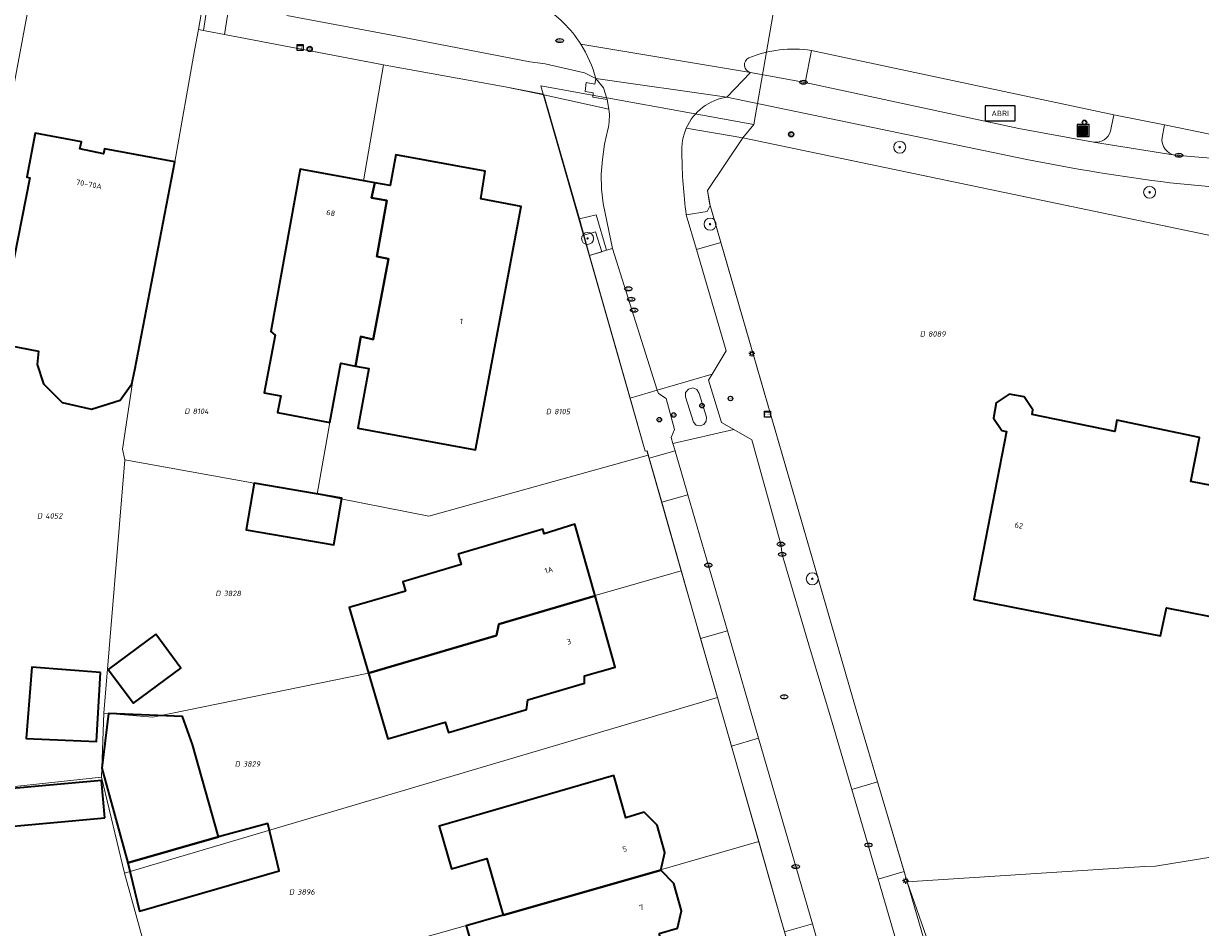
# Model space of a CAD drawing. Header units: metres. Extents: x 183765 to 187731, y 443805 to 446163.
# Tile 39 of 120: x 186790 to 186868, y 444258 to 444318. Entities that reach past the tile are written whole.
import ezdxf
from ezdxf.enums import TextEntityAlignment as Align

# ---------------------------------------------------------------- set-up
doc = ezdxf.new("R2010")
doc.units = ezdxf.units.M
doc.layers.get('0').update_dxf_attribs({"lineweight": 25})
for name, color, linetype, lineweight in [('B-WE-GR-BOOM-S', 253, 'Continuous', 25), ('B-WE-IE-MEUBILAIR-S', 7, 'Continuous', 25), ('B-WE-IE-MEUBILAIR_WEGMEUBILAIR-GV', 7, 'Continuous', 18), ('B-WE-IE-MEUBILAIR_WEGMEUBILAIR-S', 7, 'Continuous', 25), ('B-WE-IE-MEUBILAIR_WEGMEUBILAIR_AFVALBAK-S', 7, 'Continuous', 25), ('B-WE-OG-BEBOUWING-GV', 7, 'Continuous', 35), ('B-WE-OG-BEBOUWING-T18', 10, 'Continuous', 18), ('B-WE-OG-TERREIN_ERF-GV', 7, 'Continuous', 18), ('B-WE-VH-GESLOTENVERHARDING_ASFALT-GV', 10, 'Continuous', 18), ('B-WE-VH-ONVERHARD_ZAND-GV', 210, 'Continuous', 18), ('B-WE-VH-OPENVERHARDING_BETONSTRAATSTEEN-GV', 90, 'Continuous', 18), ('B-WE-VH-OPENVERHARDING_STRAATBAKSTEEN-GV', 90, 'Continuous', 18), ('B-WE-VH-OPENVERHARDING_TEGEL-GV', 90, 'Continuous', 18)]:
    doc.layers.add(name, color=color, linetype=linetype, lineweight=lineweight)
doc.layers.add('B-WE-KG-GRENS_PERCEEL-G', color=7, linetype='Continuous', lineweight=13, true_color=0xa55252)
doc.layers.add('B-WE-KG-GRENS_PERCEEL-S', color=7, linetype='Continuous', lineweight=25, true_color=0xa55252)
doc.styles.add('NLCS-ISO', font='NLCS-ISO.ttf')
doc.styles.add('NLCS-ISO-M200-T18', font='NLCS-ISO.ttf', dxfattribs={"height": 0.36})

# ---------------------------------------------------------------- blocks, each defined once
blk = doc.blocks.new('SIE-WEG_AFVALBAK-SO')
h = blk.add_hatch(color=256)
h.dxf.hatch_style = 1
h.paths.add_polyline_path([(-1.5, -1.5), (1.5, -1.5), (1.5, 1.5), (-1.5, 1.5)])
for points in [[(-2, -2), (2, -2), (2, 2), (-2, 2)], [(-1.5, -1.5), (1.5, -1.5), (1.5, 1.5), (-1.5, 1.5)]]:
    blk.add_lwpolyline(points, close=True)
blk = doc.blocks.new('SIE-MEUBILAIR_KAST_CAI-SO')
for points in [[(-1, 1), (1, 1), (1, 0.84), (-1, 0.84)], [(-1, 0.76), (1, 0.76), (1, -1), (-1, -1)]]:
    blk.add_lwpolyline(points, close=True)
at = {"style": 'NLCS-ISO'}
blk.add_text('cai', height=0.75, dxfattribs=at).set_placement((0, 0), align=Align.MIDDLE_CENTER)
blk = doc.blocks.new('SIE-MEUBILAIR_MAST_BOVENLEIDING-SO')
for radius in [0.875, 0.75]:
    blk.add_circle((0, 0), radius)
at = {"style": 'NLCS-ISO'}
blk.add_text('bl', height=0.75, dxfattribs=at).set_placement((0, 0.07), align=Align.MIDDLE_CENTER)
blk = doc.blocks.new('SIE-MEUBILAIR_PAAL_AFSLUITPAAL-SO')
blk.add_circle((0, 0), 0.75)
at = {"style": 'NLCS-ISO'}
blk.add_text('af', height=0.75, dxfattribs=at).set_placement((0, 0.05), align=Align.MIDDLE_CENTER)
blk = doc.blocks.new('SIE-MEUBILAIR_PAAL_LICHTMAST-SO')
for points in [[(-0.62, 0), (-1, 0)], [(-0.71, 0.71), (-0.44, 0.44)], [(0, 1), (0, 0.62)], [(0.44, 0.44), (0.71, 0.71)], [(1, 0), (0.62, 0)], [(-0.71, -0.71), (-0.44, -0.44)], [(0, -0.62), (0, -1)], [(0.44, -0.44), (0.71, -0.71)]]:
    blk.add_lwpolyline(points)
blk.add_circle((0, 0), 0.5)
blk = doc.blocks.new('SIE-MEUBILAIR_PAAL_HALTEPAAL-SO')
blk.add_circle((0, 0), 0.75)
at = {"style": 'NLCS-ISO'}
blk.add_text('ht', height=0.75, dxfattribs=at).set_placement((0, 0.06), align=Align.MIDDLE_CENTER)
blk = doc.blocks.new('SIE-MEUBILAIR_PUT_KOLK-SO')
blk.add_ellipse((0, 0), major_axis=(1.25, 0), ratio=0.54)
at = {"style": 'NLCS-ISO'}
blk.add_text('klk', height=0.75, dxfattribs=at).set_placement((0.03, 0), align=Align.MIDDLE_CENTER)
blk = doc.blocks.new('SIE-MEUBILAIR_PUT_RIOOLPUT-SO')
blk.add_ellipse((0, 0), major_axis=(1.25, 0), ratio=0.54)
at = {"style": 'NLCS-ISO'}
blk.add_text('ri', height=0.75, dxfattribs=at).set_placement((-0.04, 0.07), align=Align.MIDDLE_CENTER)
blk = doc.blocks.new('SIE-WEG_ABRI-SO')
blk.add_lwpolyline([(-5, -2.5), (5, -2.5), (5, 2.5), (-5, 2.5)], close=True)
at = {"style": 'NLCS-ISO'}
blk.add_text('ABRI', height=1.8, dxfattribs=at).set_placement((0, 0), align=Align.MIDDLE_CENTER)
blk = doc.blocks.new('SGR-BOOM_GBKN-SO')
at = {"linetype": 'ByBlock', "lineweight": 18}
h = blk.add_hatch(color=0, dxfattribs=at)
h.dxf.hatch_style = 1
edge = h.paths.add_edge_path()
edge.add_arc((0, 0), 0.25, 0, 360)
at = {"color": 0, "linetype": 'ByBlock', "lineweight": 18}
for radius in [2, 0.25]:
    blk.add_circle((0, 0), radius, dxfattribs=at)
at = {"color": 0, "linetype": 'ByBlock', "lineweight": 18, "style": 'NLCS-ISO'}
blk.add_attdef('SOORT', (2.5, 0), '', height=1.5, dxfattribs=at)
blk = doc.blocks.new('SKG-PERCEELNUMMER-SO')
at = {"style": 'NLCS-ISO', "oblique": 10, "flags": 1}
for tag, p in [('GEMEENTECODE', (0, 2.55)), ('PERCEELGROOTTE', (0, -2.45))]:
    blk.add_attdef(tag, text='', height=1.8, dxfattribs=at).set_placement(p, align=Align.MIDDLE_CENTER)
at = {"style": 'NLCS-ISO', "oblique": 10}
blk.add_attdef('SECTIE', text='', height=1.8, dxfattribs=at).set_placement((-0.5, 0), align=Align.MIDDLE_RIGHT)
blk.add_attdef('PERCEELNUMMER', text='', height=1.8, dxfattribs=at).set_placement((0.5, 0), align=Align.MIDDLE_LEFT)

msp = doc.modelspace()

# ---------------------------------------------------------------- linework, layer by layer
at = {"layer": 'B-WE-IE-MEUBILAIR_WEGMEUBILAIR-GV', "flags": 128}
for points in [[(186835.398, 444306.277), (186835.198, 444305.885), (186833.802, 444305.666), (186834.486, 444303.345), (186836.11, 444303.815)], [(186827.774, 444304.526), (186826.989, 444304.303), (186827.376, 444302.945), (186828.185, 444303.199)]]:
    msp.add_lwpolyline(points, close=True, dxfattribs=at)
at = {"layer": 'B-WE-KG-GRENS_PERCEEL-G', "flags": 128}
for points in [[(186840.926, 444326.685), (186838.295, 444311.655)], [(186790.389, 444321.158), (186786.855, 444302.366), (186786.776, 444301.836), (186786.378, 444299.898), (186785.932, 444297.731), (186785.847, 444297.106), (186785.656, 444295.61), (186781.716, 444266.849)], [(186790.389, 444321.158), (186801.546, 444318.987), (186801.366, 444317.978)], [(186801.366, 444317.978), (186801.117, 444316.576)], [(186801.366, 444317.978), (186801.7, 444317.918)], [(186801.7, 444317.918), (186813.666, 444315.628)], [(186801.117, 444316.576), (186799.809, 444309.175), (186797.028, 444294.793), (186796.322, 444290.078), (186796.465, 444289.373)], [(186813.666, 444315.628), (186812.354, 444307.926), (186813.108, 444307.787), (186812.888, 444306.791), (186813.894, 444306.616), (186813.242, 444302.891), (186814.017, 444302.733), (186812.999, 444297.373), (186812.163, 444297.555), (186811.813, 444295.602), (186810.834, 444295.784), (186810.102, 444291.858), (186809.272, 444287.088)], [(186813.666, 444315.628), (186813.785, 444315.605), (186821.767, 444314.16), (186824.297, 444313.675)], [(186838.295, 444311.655), (186824.148, 444314.234), (186824.297, 444313.675)], [(186824.297, 444313.675), (186831.08, 444289.943), (186831.197, 444289.961)], [(186838.295, 444311.655), (186837.579, 444310.775)], [(186837.579, 444310.775), (186835.221, 444307.267), (186835.352, 444306.435), (186845.107, 444272.733), (186848.502, 444261.305)], [(186883.407, 444301.2), (186837.579, 444310.775)], [(186809.272, 444287.088), (186816.685, 444285.612), (186831.278, 444289.676)], [(186831.197, 444289.961), (186831.278, 444289.676)], [(186831.278, 444289.676), (186833.476, 444281.995)], [(186796.465, 444289.373), (186795.085, 444272.51)], [(186796.465, 444289.373), (186805.065, 444287.807), (186809.272, 444287.088)], [(186833.476, 444281.995), (186827.742, 444280.342), (186821.355, 444278.428), (186821.197, 444277.675), (186812.686, 444275.172), (186798.331, 444272.26), (186795.085, 444272.51)], [(186833.476, 444281.995), (186835.889, 444273.552)], [(186835.889, 444273.552), (186796.453, 444261.884)], [(186835.889, 444273.552), (186838.626, 444263.977)], [(186795.085, 444272.51), (186794.919, 444268.26)], [(186794.919, 444268.26), (186781.716, 444266.849)], [(186796.453, 444261.884), (186794.919, 444268.26)], [(186838.626, 444263.977), (186821.64, 444259.088), (186798.986, 444252.725)], [(186838.626, 444263.977), (186840.012, 444259.13), (186841.377, 444254.416)], [(186848.502, 444261.305), (186864.288, 444262.316), (186865.017, 444262.35), (186868.828, 444262.972), (186873.032, 444262.672), (186874.668, 444262.591), (186876.112, 444262.337)], [(186798.986, 444252.725), (186796.453, 444261.884)], [(186848.502, 444261.305), (186854.775, 444239.773)]]:
    msp.add_lwpolyline(points, dxfattribs=at)
at = {"layer": 'B-WE-OG-BEBOUWING-GV', "flags": 128}
msp.add_lwpolyline([(186788.201, 444297.07), (186790.734, 444296.58), (186790.644, 444295.703), (186791.061, 444294.407), (186792.297, 444293.186), (186794.263, 444292.739), (186796.155, 444293.335), (186796.945, 444294.422), (186797.134, 444295.343), (186799.809, 444309.175), (186795.119, 444310.037), (186795.06, 444309.717), (186793.49, 444310.044), (186793.589, 444310.504), (186790.519, 444311.089), (186789.954, 444308.149), (186790.154, 444308.109), (186788.846, 444301.459)], dxfattribs=at)
for points in [[(186813.108, 444307.788), (186812.888, 444306.791), (186813.894, 444306.616), (186813.242, 444302.891), (186814.017, 444302.733), (186812.999, 444297.373), (186812.163, 444297.555), (186811.813, 444295.602), (186812.7, 444295.437), (186811.963, 444291.48), (186815.343, 444290.851), (186819.79, 444290.023), (186822.834, 444306.214), (186820.141, 444306.717), (186820.442, 444308.564), (186814.493, 444309.639), (186814.125, 444307.602)], [(186814.017, 444302.733), (186813.242, 444302.891), (186813.894, 444306.616), (186812.888, 444306.791), (186813.108, 444307.788), (186808.13, 444308.699), (186806.182, 444297.902), (186806.464, 444297.658), (186805.75, 444293.822), (186806.839, 444293.62), (186806.631, 444292.504), (186810.102, 444291.858), (186810.834, 444295.784), (186811.813, 444295.602), (186812.163, 444297.555), (186812.999, 444297.373)], [(186871.712, 444287.073), (186867.372, 444287.926), (186867.947, 444290.856), (186862.447, 444291.996), (186862.298, 444291.256), (186856.808, 444292.386), (186856.857, 444292.686), (186856.287, 444293.545), (186855.28, 444293.738), (186854.419, 444293.152), (186854.23, 444292.142), (186854.797, 444291.305), (186855.105, 444291.243), (186852.936, 444280.085), (186860.27, 444278.637), (186865.34, 444277.656), (186865.736, 444279.526), (186870.016, 444278.683)], [(186805.065, 444287.807), (186804.534, 444284.702), (186810.373, 444283.704), (186810.904, 444286.809)], [(186818.641, 444283.103), (186818.846, 444282.407), (186814.952, 444281.261), (186815.136, 444280.634), (186811.403, 444279.536), (186812.682, 444275.186), (186821.197, 444277.675), (186821.355, 444278.428), (186827.746, 444280.33), (186826.401, 444285.096), (186824.362, 444284.45), (186824.272, 444284.765)], [(186827.746, 444280.33), (186821.355, 444278.428), (186821.197, 444277.675), (186812.682, 444275.186), (186813.97, 444270.807), (186817.787, 444271.931), (186817.995, 444271.226), (186823.192, 444272.755), (186823.264, 444273.396), (186827.049, 444274.509), (186827.043, 444275.012), (186829.084, 444275.588)], [(186798.527, 444277.769), (186795.377, 444275.43), (186797.047, 444273.18), (186800.198, 444275.519)], [(186794.861, 444275.221), (186790.287, 444275.58), (186789.916, 444270.842), (186794.593, 444270.633)], [(186800.982, 444270.444), (186800.307, 444272.295), (186795.392, 444272.488), (186794.944, 444268.855), (186796.682, 444262.56), (186802.698, 444264.298)], [(186795.152, 444265.552), (186794.916, 444268.052), (186779.376, 444266.639), (186779.612, 444264.138)], [(186821.639, 444259.088), (186832.126, 444262.075), (186832.377, 444263.246), (186831.866, 444265.072), (186831.015, 444265.927), (186829.799, 444265.567), (186828.989, 444268.373), (186817.386, 444265.009), (186818.206, 444262.178), (186820.547, 444262.857)], [(186802.698, 444264.298), (186796.682, 444262.56), (186797.454, 444259.358), (186806.727, 444262.028), (186805.975, 444265.193)], [(186832, 444257.869), (186833.219, 444258.22), (186833.497, 444259.375), (186832.978, 444261.201), (186832.126, 444262.075), (186821.639, 444259.088), (186819.173, 444258.386), (186820.252, 444254.599), (186821.116, 444251.619), (186832.817, 444255.013)]]:
    msp.add_lwpolyline(points, close=True, dxfattribs=at)
at = {"layer": 'B-WE-OG-TERREIN_ERF-GV', "flags": 128}
for points in [[(186840.347, 444257.973), (186840.012, 444259.13), (186836.81, 444270.33), (186834.764, 444277.489), (186832.177, 444286.54), (186831.336, 444289.481), (186831.199, 444289.96), (186831.08, 444289.943), (186830.074, 444293.476), (186827.376, 444302.945), (186826.718, 444305.379), (186824.328, 444313.644), (186821.767, 444314.16), (186813.785, 444315.605), (186803.098, 444317.65), (186801.7, 444317.918), (186801.904, 444319.228), (186783.272, 444322.951)], [(186788.846, 444301.459), (186790.154, 444308.109), (186789.954, 444308.149), (186790.519, 444311.089), (186793.589, 444310.504), (186793.49, 444310.044), (186795.06, 444309.717), (186795.119, 444310.037), (186799.809, 444309.175), (186797.134, 444295.343), (186796.945, 444294.422), (186796.155, 444293.335), (186794.263, 444292.739), (186792.297, 444293.186), (186791.061, 444294.407), (186790.644, 444295.703), (186790.734, 444296.58), (186788.201, 444297.07)], [(186883.826, 444301.112), (186837.579, 444310.775), (186835.221, 444307.267), (186835.398, 444306.277), (186836.11, 444303.815), (186845.107, 444272.733), (186846.53, 444267.944), (186848.295, 444262.001), (186848.502, 444261.305), (186849.938, 444257.175), (186851.031, 444253.241), (186854.727, 444239.947), (186855.724, 444236.36), (186856.075, 444235.097), (186864.285, 444207.674), (186865.268, 444204.318), (186866.403, 444200.439), (186867.362, 444197.166), (186870.954, 444184.901)]]:
    msp.add_lwpolyline(points, dxfattribs=at)
for points in [[(186811.813, 444295.602), (186810.834, 444295.784), (186810.102, 444291.858), (186806.631, 444292.504), (186806.839, 444293.62), (186805.75, 444293.822), (186806.464, 444297.658), (186806.182, 444297.902), (186808.13, 444308.699), (186813.108, 444307.788), (186814.125, 444307.602), (186814.493, 444309.639), (186820.442, 444308.564), (186820.141, 444306.717), (186822.834, 444306.214), (186819.79, 444290.023), (186815.343, 444290.851), (186811.963, 444291.48), (186812.7, 444295.437)], [(186865.34, 444277.656), (186860.27, 444278.637), (186852.936, 444280.085), (186855.105, 444291.243), (186854.797, 444291.305), (186854.23, 444292.142), (186854.419, 444293.152), (186855.28, 444293.738), (186856.287, 444293.545), (186856.857, 444292.686), (186856.808, 444292.386), (186862.298, 444291.256), (186862.447, 444291.996), (186867.947, 444290.856), (186867.372, 444287.926), (186871.712, 444287.073), (186870.016, 444278.683), (186865.736, 444279.526)], [(186810.904, 444286.809), (186810.373, 444283.704), (186804.534, 444284.702), (186805.065, 444287.807)], [(186827.746, 444280.33), (186829.084, 444275.588), (186827.043, 444275.012), (186827.049, 444274.509), (186823.264, 444273.396), (186823.192, 444272.755), (186817.995, 444271.226), (186817.787, 444271.931), (186813.97, 444270.807), (186812.682, 444275.186), (186811.403, 444279.536), (186815.136, 444280.634), (186814.952, 444281.261), (186818.846, 444282.407), (186818.641, 444283.103), (186824.272, 444284.765), (186824.362, 444284.45), (186826.401, 444285.096)], [(186800.198, 444275.519), (186797.047, 444273.18), (186795.377, 444275.43), (186798.527, 444277.769)], [(186794.861, 444275.221), (186794.593, 444270.633), (186789.916, 444270.842), (186790.287, 444275.58)], [(186796.682, 444262.56), (186794.944, 444268.855), (186795.392, 444272.488), (186800.307, 444272.295), (186800.982, 444270.444), (186802.698, 444264.298), (186805.975, 444265.193), (186806.727, 444262.028), (186797.454, 444259.358)], [(186794.916, 444268.052), (186795.152, 444265.552), (186779.612, 444264.138), (186779.376, 444266.639)], [(186832.126, 444262.075), (186832.978, 444261.201), (186833.497, 444259.375), (186833.219, 444258.22), (186832, 444257.869), (186832.817, 444255.013), (186821.116, 444251.619), (186820.252, 444254.599), (186819.173, 444258.386), (186821.639, 444259.088), (186820.547, 444262.857), (186818.206, 444262.178), (186817.386, 444265.009), (186828.989, 444268.373), (186829.799, 444265.567), (186831.015, 444265.927), (186831.866, 444265.072), (186832.377, 444263.246)]]:
    msp.add_lwpolyline(points, close=True, dxfattribs=at)
at = {"layer": 'B-WE-VH-GESLOTENVERHARDING_ASFALT-GV'}
for points in [[(186826.79, 444317.007, 0.110795), (186824.225, 444319.559)], [(186824.225, 444319.559, -0.110795), (186826.79, 444317.007)], [(186827.803, 444314.715, 0.076458), (186826.79, 444317.007)], [(186826.79, 444317.007, -0.076458), (186827.803, 444314.715)], [(186837.969, 444316.097, -0.135955), (186842.13, 444316.584)], [(186838.083, 444315.126, -0.717987), (186837.969, 444316.097)], [(186833.811, 444311.422, -0.255344), (186836.51, 444313.485)], [(186828.671, 444312.679, -0.081664), (186828.595, 444311.324)], [(186833.515, 444309.726, -0.122611), (186833.811, 444311.422)], [(186833.802, 444305.666, -0.02826), (186833.515, 444309.726)], [(186856.452, 444309.341, 0.019696), (186865.961, 444307.792)]]:
    msp.add_lwpolyline(points, format="xyb", dxfattribs=at)
at = {"layer": 'B-WE-VH-GESLOTENVERHARDING_ASFALT-GV', "flags": 128}
for points in [[(186807.247, 444318.905), (186814.581, 444317.533), (186823.401, 444315.837), (186824.428, 444315.701), (186827.044, 444315.094), (186827.803, 444314.715)], [(186827.803, 444314.715), (186836.51, 444313.485), (186838.083, 444315.126), (186826.79, 444317.007)], [(186826.79, 444317.007), (186838.083, 444315.126)], [(186842.13, 444316.584), (186862.236, 444312.31), (186865.609, 444311.642), (186874.009, 444309.918), (186874.898, 444309.741), (186883.389, 444307.91), (186890.33, 444306.436), (186906.7, 444303.017), (186913.116, 444301.634), (186913.808, 444304.954), (186904.37, 444306.924)], [(186836.51, 444313.485), (186827.803, 444314.715), (186828.296, 444314.102), (186828.553, 444313.318), (186828.671, 444312.679)], [(186873.919, 444308.985), (186866.327, 444309.612), (186860.886, 444310.492), (186855.927, 444311.397), (186841.719, 444314.447), (186838.083, 444315.126), (186836.51, 444313.485), (186856.452, 444309.341)], [(186828.595, 444311.324), (186828.378, 444310.364), (186828.232, 444309.339), (186828.15, 444308.367), (186828.167, 444307.351), (186828.279, 444306.417), (186828.896, 444303.423), (186831.866, 444293.987), (186835.525, 444295.063), (186836.472, 444296.607), (186834.486, 444303.345), (186833.802, 444305.666)], [(186865.961, 444307.792), (186874.221, 444307.015)], [(186847.994, 444256.635), (186846.567, 444261.487), (186844.818, 444267.435), (186843.394, 444272.276), (186842.081, 444276.696), (186840.186, 444283.074), (186840.107, 444283.758), (186838.177, 444290.703), (186836.969, 444291.385), (186832.923, 444290.448), (186833.061, 444289.974), (186833.138, 444289.711), (186833.85, 444287.273), (186833.918, 444287.037), (186836.547, 444277.999), (186838.62, 444270.847), (186842.195, 444258.508), (186843.129, 444255.286)]]:
    msp.add_lwpolyline(points, dxfattribs=at)
at = {"layer": 'B-WE-VH-ONVERHARD_ZAND-GV', "flags": 128}
for points in [[(186835.398, 444306.277), (186835.198, 444305.885), (186833.802, 444305.666), (186834.486, 444303.345), (186836.11, 444303.815)], [(186826.718, 444305.379), (186827.376, 444302.945), (186828.501, 444303.299), (186827.819, 444305.646)]]:
    msp.add_lwpolyline(points, close=True, dxfattribs=at)
at = {"layer": 'B-WE-VH-OPENVERHARDING_BETONSTRAATSTEEN-GV', "flags": 128}
for points in [[(186836.11, 444303.815), (186834.486, 444303.345), (186836.472, 444296.607), (186835.525, 444295.063), (186835.283, 444294.67), (186836.157, 444291.844), (186836.969, 444291.385), (186838.177, 444290.703), (186840.107, 444283.758), (186840.186, 444283.074), (186842.081, 444276.696), (186843.394, 444272.276), (186844.818, 444267.435), (186846.53, 444267.944), (186845.107, 444272.733)], [(186828.896, 444303.423), (186828.501, 444303.299), (186827.376, 444302.945), (186830.074, 444293.476), (186831.866, 444293.987)], [(186832.464, 444293.439), (186831.967, 444293.765), (186831.866, 444293.987), (186830.074, 444293.476), (186831.08, 444289.943), (186831.199, 444289.96), (186831.336, 444289.481), (186833.061, 444289.974), (186832.923, 444290.448), (186832.803, 444290.859), (186833.023, 444291.379)], [(186833.952, 444294.069), (186833.765, 444293.842), (186833.749, 444293.548), (186834.285, 444291.863), (186834.474, 444291.673), (186834.736, 444291.618), (186834.986, 444291.714), (186835.142, 444291.932), (186835.154, 444292.199), (186834.665, 444293.783), (186834.509, 444294.033), (186834.236, 444294.142)], [(186833.138, 444289.711), (186833.061, 444289.974), (186831.336, 444289.481), (186832.177, 444286.54), (186833.918, 444287.037), (186833.85, 444287.273)], [(186833.918, 444287.037), (186832.177, 444286.54), (186834.764, 444277.489), (186836.547, 444277.999)], [(186836.547, 444277.999), (186834.764, 444277.489), (186836.81, 444270.33), (186838.62, 444270.847)], [(186838.62, 444270.847), (186836.81, 444270.33), (186840.012, 444259.13), (186840.347, 444257.973), (186842.195, 444258.508)], [(186846.53, 444267.944), (186844.818, 444267.435), (186846.567, 444261.487), (186848.295, 444262.001)], [(186848.295, 444262.001), (186846.567, 444261.487), (186847.994, 444256.635), (186849.938, 444257.175), (186848.502, 444261.305)], [(186842.195, 444258.508), (186840.347, 444257.973), (186841.28, 444254.751), (186843.129, 444255.286)]]:
    msp.add_lwpolyline(points, close=True, dxfattribs=at)
at = {"layer": 'B-WE-VH-OPENVERHARDING_STRAATBAKSTEEN-GV'}
for points in [[(186842.13, 444316.584, 0.135955), (186837.969, 444316.097)], [(186837.969, 444316.097, 0.717987), (186838.083, 444315.126)], [(186865.448, 444310.8, 0.397588), (186866.327, 444309.612)]]:
    msp.add_lwpolyline(points, format="xyb", dxfattribs=at)
at = {"layer": 'B-WE-VH-OPENVERHARDING_STRAATBAKSTEEN-GV', "flags": 128}
for points in [[(186838.083, 444315.126), (186841.719, 444314.447), (186842.13, 444316.584)], [(186865.609, 444311.642), (186865.448, 444310.8)], [(186874.009, 444309.918), (186865.609, 444311.642)], [(186866.327, 444309.612), (186873.919, 444308.985)]]:
    msp.add_lwpolyline(points, dxfattribs=at)
at = {"layer": 'B-WE-VH-OPENVERHARDING_TEGEL-GV', "flags": 128}
for points in [[(186734.574, 444330.93), (186734.489, 444330.204), (186740.563, 444328.864), (186745.197, 444327.842), (186745.257, 444328.157), (186752.663, 444326.766), (186773.26, 444323.003), (186773.364, 444323.496), (186782.993, 444321.639), (186783.272, 444322.951), (186801.904, 444319.228), (186801.7, 444317.918), (186803.098, 444317.65), (186803.581, 444320.742), (186802.772, 444321.11), (186801.813, 444321.354), (186798.887, 444321.919), (186782.905, 444324.885)], [(186803.581, 444320.742), (186803.098, 444317.65), (186813.785, 444315.605), (186821.767, 444314.16), (186824.328, 444313.644), (186828.671, 444312.679), (186828.553, 444313.318), (186827.606, 444313.484), (186827.628, 444313.765), (186827.084, 444313.865), (186827.162, 444314.444), (186827.733, 444314.333), (186827.803, 444314.715), (186827.044, 444315.094), (186824.428, 444315.701), (186823.401, 444315.837), (186814.581, 444317.533), (186807.247, 444318.905)], [(186842.13, 444316.584), (186841.719, 444314.447), (186855.927, 444311.397), (186860.886, 444310.492)], [(186862.026, 444311.225), (186862.236, 444312.31), (186842.13, 444316.584)], [(186828.671, 444312.679), (186824.328, 444313.644), (186826.718, 444305.379), (186827.819, 444305.646), (186828.501, 444303.299), (186828.896, 444303.423), (186828.279, 444306.417), (186828.167, 444307.351), (186828.15, 444308.367), (186828.232, 444309.339), (186828.378, 444310.364), (186828.595, 444311.324)], [(186856.452, 444309.341), (186836.51, 444313.485)], [(186865.609, 444311.642), (186862.236, 444312.31), (186862.026, 444311.225)], [(186865.448, 444310.8), (186865.609, 444311.642)], [(186833.802, 444305.666), (186835.198, 444305.885), (186835.398, 444306.277), (186835.221, 444307.267), (186837.579, 444310.775)], [(186833.811, 444311.422), (186837.579, 444310.775), (186883.826, 444301.112), (186884.214, 444302.959), (186884.219, 444305.457), (186882.838, 444305.741)], [(186837.579, 444310.775), (186833.811, 444311.422)], [(186860.886, 444310.492), (186866.327, 444309.612)], [(186874.221, 444307.015), (186865.961, 444307.792)]]:
    msp.add_lwpolyline(points, dxfattribs=at)
for points in [[(186827.803, 444314.715), (186827.733, 444314.333), (186827.162, 444314.444), (186827.084, 444313.865), (186827.628, 444313.765), (186827.606, 444313.484), (186828.553, 444313.318), (186828.296, 444314.102)], [(186836.157, 444291.844), (186835.283, 444294.67), (186835.525, 444295.063), (186831.866, 444293.987), (186831.967, 444293.765), (186832.464, 444293.439), (186833.023, 444291.379), (186832.803, 444290.859), (186832.923, 444290.448), (186836.969, 444291.385)], [(186833.952, 444294.069), (186834.236, 444294.142), (186834.509, 444294.033), (186834.665, 444293.783), (186835.154, 444292.199), (186835.142, 444291.932), (186834.986, 444291.714), (186834.736, 444291.618), (186834.474, 444291.673), (186834.285, 444291.863), (186833.749, 444293.548), (186833.765, 444293.842)]]:
    msp.add_lwpolyline(points, close=True, dxfattribs=at)
at = {"layer": 'B-WE-VH-OPENVERHARDING_TEGEL-GV'}
for points in [[(186836.51, 444313.485, 0.255344), (186833.811, 444311.422)], [(186828.595, 444311.324, 0.081664), (186828.671, 444312.679)], [(186833.811, 444311.422, 0.122611), (186833.515, 444309.726)], [(186860.886, 444310.492, 0.368413), (186862.026, 444311.225)], [(186862.026, 444311.225, -0.368413), (186860.886, 444310.492)], [(186866.327, 444309.612, -0.397588), (186865.448, 444310.8)], [(186833.515, 444309.726, 0.02826), (186833.802, 444305.666)], [(186865.961, 444307.792, -0.019696), (186856.452, 444309.341)]]:
    msp.add_lwpolyline(points, format="xyb", dxfattribs=at)

# ---------------------------------------------------------------- block references
at = {"layer": 'B-WE-GR-BOOM-S', "xscale": 0.2, "yscale": 0.2, "zscale": 0.2}
for p in [(186848.005, 444310.15), (186864.623, 444307.154), (186835.395, 444305.036), (186827.245, 444304.086), (186842.191, 444281.455)]:
    msp.add_blockref('SGR-BOOM_GBKN-SO', p, dxfattribs=at)
at = {"layer": 'B-WE-IE-MEUBILAIR-S', "xscale": 0.2, "yscale": 0.2, "zscale": 0.2}
for name, p in [('SIE-MEUBILAIR_KAST_CAI-SO', (186808.144, 444316.773)), ('SIE-MEUBILAIR_PUT_KOLK-SO', (186825.396, 444317.242)), ('SIE-MEUBILAIR_MAST_BOVENLEIDING-SO', (186808.768, 444316.685)), ('SIE-MEUBILAIR_PUT_KOLK-SO', (186841.607, 444314.473)), ('SIE-MEUBILAIR_PAAL_HALTEPAAL-SO', (186860.286, 444311.806)), ('SIE-MEUBILAIR_MAST_BOVENLEIDING-SO', (186840.786, 444311.008)), ('SIE-MEUBILAIR_PUT_KOLK-SO', (186866.571, 444309.617)), ('SIE-MEUBILAIR_PUT_KOLK-SO', (186829.958, 444300.733)), ('SIE-MEUBILAIR_PUT_KOLK-SO', (186830.144, 444300.043)), ('SIE-MEUBILAIR_PUT_KOLK-SO', (186830.342, 444299.316)), ('SIE-MEUBILAIR_PAAL_LICHTMAST-SO', (186838.171, 444296.426)), ('SIE-MEUBILAIR_PAAL_AFSLUITPAAL-SO', (186836.75, 444293.445)), ('SIE-MEUBILAIR_PAAL_AFSLUITPAAL-SO', (186834.856, 444292.965)), ('SIE-MEUBILAIR_PAAL_AFSLUITPAAL-SO', (186832.018, 444292.037)), ('SIE-MEUBILAIR_PAAL_AFSLUITPAAL-SO', (186832.969, 444292.342)), ('SIE-MEUBILAIR_KAST_CAI-SO', (186839.215, 444292.41)), ('SIE-MEUBILAIR_PUT_KOLK-SO', (186840.107, 444283.758)), ('SIE-MEUBILAIR_PUT_KOLK-SO', (186840.186, 444283.074)), ('SIE-MEUBILAIR_PUT_KOLK-SO', (186835.284, 444282.359)), ('SIE-MEUBILAIR_PUT_RIOOLPUT-SO', (186840.321, 444273.604)), ('SIE-MEUBILAIR_PUT_KOLK-SO', (186845.927, 444263.752)), ('SIE-MEUBILAIR_PUT_KOLK-SO', (186841.089, 444262.319)), ('SIE-MEUBILAIR_PAAL_LICHTMAST-SO', (186848.396, 444261.372))]:
    msp.add_blockref(name, p, dxfattribs=at)
at = {"layer": 'B-WE-IE-MEUBILAIR_WEGMEUBILAIR-S', "xscale": 0.2, "yscale": 0.2, "zscale": 0.2}
msp.add_blockref('SIE-WEG_ABRI-SO', (186854.687, 444312.398), dxfattribs=at)
at = {"layer": 'B-WE-IE-MEUBILAIR_WEGMEUBILAIR_AFVALBAK-S', "xscale": 0.2, "yscale": 0.2, "zscale": 0.2}
msp.add_blockref('SIE-WEG_AFVALBAK-SO', (186860.198, 444311.259), dxfattribs=at)
at = {"layer": 'B-WE-KG-GRENS_PERCEEL-S', "xscale": 0.2, "yscale": 0.2, "zscale": 0.2}
for p, values in [((186849.787, 444297.734), {'PERCEELNUMMER': '8089', 'SECTIE': 'D'}), ((186800.88, 444292.596), {'PERCEELNUMMER': '8104', 'SECTIE': 'D'}), ((186824.922, 444292.576), {'PERCEELNUMMER': '8105', 'SECTIE': 'D'}), ((186791.084, 444285.636), {'PERCEELNUMMER': '4052', 'SECTIE': 'D'}), ((186802.942, 444280.48), {'PERCEELNUMMER': '3828', 'SECTIE': 'D'}), ((186804.231, 444269.138), {'PERCEELNUMMER': '3829', 'SECTIE': 'D'}), ((186807.84, 444260.631), {'PERCEELNUMMER': '3896', 'SECTIE': 'D'})]:
    msp.add_blockref('SKG-PERCEELNUMMER-SO', p, dxfattribs=at).add_auto_attribs(values)

# ---------------------------------------------------------------- texts
at = {"layer": 'B-WE-OG-BEBOUWING-T18', "style": 'NLCS-ISO-M200-T18'}
for s, rotation, p in [('70-70A', 349.6, (186794.09, 444307.684)), ('68', 349.6, (186810.169, 444305.784)), ('1', 349.3, (186818.855, 444298.58)), ('62', 349, (186855.929, 444285.003)), ('1A', 15.8, (186824.667, 444282.034)), ('3', 15.8, (186826.009, 444277.28)), ('5', 15.6, (186829.714, 444263.485)), ('7', 15.9, (186830.833, 444259.605))]:
    msp.add_text(s, height=0.36, rotation=rotation, dxfattribs=at).set_placement(p, align=Align.MIDDLE)

doc.saveas('drawing.dxf')
